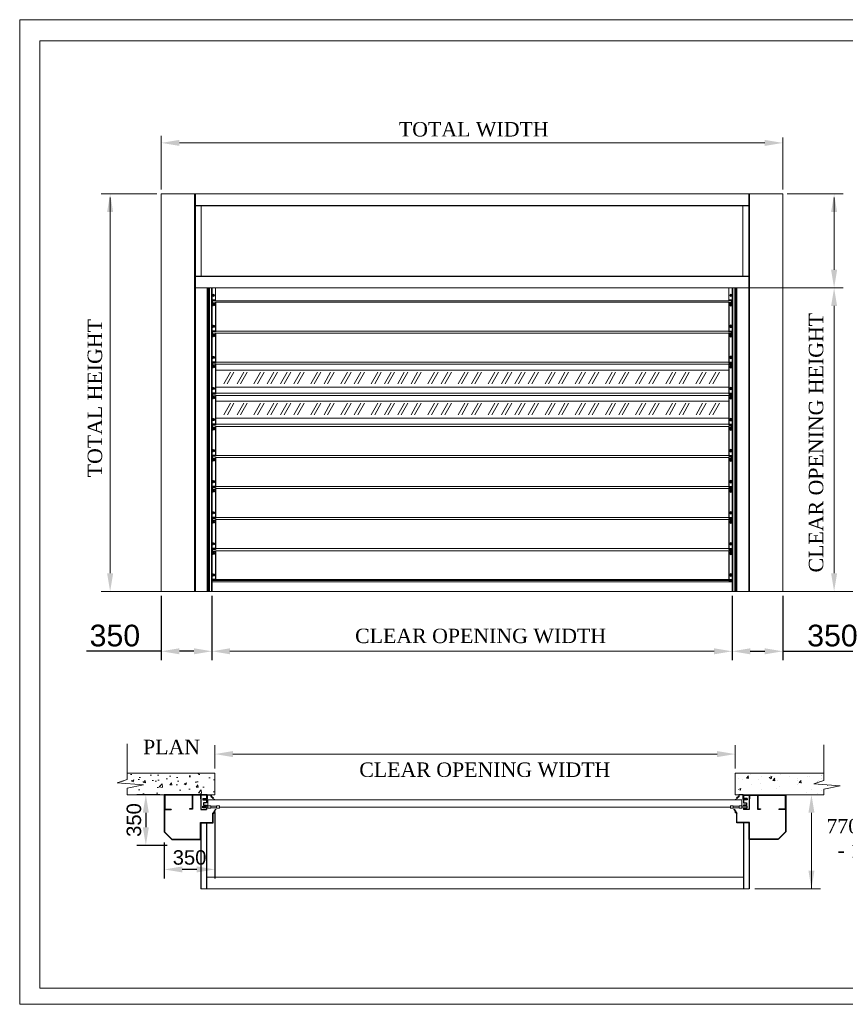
# Model space of a CAD drawing. Header units: millimetres. Extents: x 0 to 21307, y 0 to 6813.
# Tile 3 of 4: x 10813 to 16526, y 0 to 6813. Entities that reach past the tile are written whole.
import ezdxf

# ---------------------------------------------------------------- set-up
doc = ezdxf.new("R2010")
doc.units = ezdxf.units.MM
for name, color, linetype in [('A1', 4, 'Continuous'), ('CARTIGLIO', 7, 'Continuous'), ('CERNIERE', 7, 'Continuous'), ('CHIOCCIOLE', 7, 'Continuous'), ('MANTO', 251, 'Continuous'), ('MURO', 4, 'Continuous'), ('PANNELLI', 7, 'Continuous'), ('Quote', 6, 'Continuous'), ('STRUTTURA', 7, 'Continuous')]:
    doc.layers.add(name, color=color, linetype=linetype)
doc.styles.get("Standard").update_dxf_attribs({"font": 'arial.ttf'})
doc.dimstyles.new('ISO-2512', dxfattribs={"dimscale": 50, "dimtxt": 3, "dimasz": 2.5, "dimexe": 1.25, "dimexo": 0.625, "dimtad": 1, "dimtxsty": 'Standard', "dimcen": 2.5, "dimadec": 0, "dimazin": 0, "dimtfac": 1, "dimtmove": 0, "dimatfit": 3, "dimfxl": 1, "dimarcsym": 0})

# ---------------------------------------------------------------- blocks, each defined once
blk = doc.blocks.new('*D9')
at = {"layer": 'Defpoints', "color": 0}
for p in [(15743.1, 2856.9), (16093.1, 2856.9), (16093.1, 2442.5)]:
    blk.add_point(p, dxfattribs=at)
at = {"layer": 'Quote', "color": 0, "lineweight": -2}
for p, q in [((15743.1, 2825.7), (15743.1, 2380)), ((16093.1, 2825.7), (16093.1, 2380)), ((15868.1, 2442.5), (15968.1, 2442.5)), ((16093.1, 2442.5), (16633.2, 2442.5))]:
    blk.add_line(p, q, dxfattribs=at)
at = {"layer": 'Quote', "color": 0}
for points in [[(15868.1, 2463.4), (15868.1, 2421.7), (15743.1, 2442.5)], [(15968.1, 2421.7), (15968.1, 2463.4), (16093.1, 2442.5)]]:
    blk.add_solid(points, dxfattribs=at)
at = {"layer": 'Quote', "color": 0, "lineweight": 9, "insert": (16436.8, 2550.4), "char_height": 150, "attachment_point": 5}
blk.add_mtext('350', dxfattribs=at)
blk = doc.blocks.new('*D10')
at = {"layer": 'Defpoints', "color": 0}
for p in [(11793.1, 2856.9), (12143.1, 2856.9), (11793.1, 2442.5)]:
    blk.add_point(p, dxfattribs=at)
at = {"layer": 'Quote', "color": 0, "lineweight": -2}
for p, q in [((11793.1, 2825.7), (11793.1, 2380)), ((12143.1, 2825.7), (12143.1, 2380)), ((11793.1, 2442.5), (11275.3, 2442.5)), ((12018.1, 2442.5), (11918.1, 2442.5))]:
    blk.add_line(p, q, dxfattribs=at)
at = {"layer": 'Quote', "color": 0}
for points in [[(11918.1, 2463.4), (11918.1, 2421.7), (11793.1, 2442.5)], [(12018.1, 2421.7), (12018.1, 2463.4), (12143.1, 2442.5)]]:
    blk.add_solid(points, dxfattribs=at)
at = {"layer": 'Quote', "color": 0, "lineweight": 9, "insert": (11471.7, 2550.4), "char_height": 150, "attachment_point": 5}
blk.add_mtext('350', dxfattribs=at)
blk = doc.blocks.new('*D11')
at = {"layer": 'Defpoints', "color": 0}
for p in [(12163.4, 1355.9), (11813.4, 1151.3), (11813.4, 933.2)]:
    blk.add_point(p, dxfattribs=at)
at = {"layer": 'Quote', "color": 0, "lineweight": -2}
for p, q in [((12163.4, 1324.6), (12163.4, 870.7)), ((11813.4, 1120.1), (11813.4, 870.7)), ((12038.4, 933.2), (11938.4, 933.2))]:
    blk.add_line(p, q, dxfattribs=at)
at = {"layer": 'Quote', "color": 0}
for points in [[(11938.4, 954), (11938.4, 912.3), (11813.4, 933.2)], [(12038.4, 912.3), (12038.4, 954), (12163.4, 933.2)]]:
    blk.add_solid(points, dxfattribs=at)
at = {"layer": 'Quote', "color": 0, "lineweight": 9, "insert": (11988.4, 1015.5), "char_height": 100, "attachment_point": 5}
blk.add_mtext('350', dxfattribs=at)
blk = doc.blocks.new('*D12')
at = {"layer": 'Defpoints', "color": 0}
for p in [(11813.4, 1449.9), (11686, 1099.9), (11864.8, 1099.9)]:
    blk.add_point(p, dxfattribs=at)
at = {"layer": 'Quote', "color": 0, "lineweight": -2}
for p, q in [((11782.1, 1449.9), (11623.5, 1449.9)), ((11686, 1324.9), (11686, 1224.9)), ((11833.6, 1099.9), (11623.5, 1099.9))]:
    blk.add_line(p, q, dxfattribs=at)
at = {"layer": 'Quote', "color": 0}
for points in [[(11706.8, 1324.9), (11665.1, 1324.9), (11686, 1449.9)], [(11665.1, 1224.9), (11706.8, 1224.9), (11686, 1099.9)]]:
    blk.add_solid(points, dxfattribs=at)
at = {"layer": 'Quote', "color": 0, "lineweight": 9, "insert": (11603.7, 1274.9), "char_height": 100, "attachment_point": 5, "rotation": 90}
blk.add_mtext('350', dxfattribs=at)
blk = doc.blocks.new('cerniera')
at = {"linetype": 'ByBlock'}
for p, q in [((90711.6, 21140), (90711.6, 20937.5)), ((90691.6, 20943.9), (90691.6, 20937.5))]:
    blk.add_line(p, q, dxfattribs=at)
at = {"color": 1, "linetype": 'ByBlock'}
blk.add_line((90711.6, 20940.7), (90691.6, 20940.7), dxfattribs=at)
at = {"layer": 'A1', "color": 1}
blk.add_line((90691.6, 21155.7), (90688.2, 21155.7), dxfattribs=at)
at = {"layer": 'Quote', "color": 7}
for p, q in [((90691.6, 21158.9), (90688.2, 21158.9)), ((90691.6, 21152.5), (90688.2, 21152.5)), ((90691.6, 21158.9), (90691.6, 21152.5)), ((90691.6, 21140), (90691.6, 21152.5)), ((90691.6, 21140), (90711.6, 21140)), ((90711.6, 20943.9), (90691.6, 20943.9)), ((90711.6, 20937.5), (90691.6, 20937.5))]:
    blk.add_line(p, q, dxfattribs=at)
for centre, radius in [((90696.6, 21126.4), 7.55), ((90696.6, 21126.4), 4.05), ((90696.6, 20976.4), 7.55), ((90696.6, 20976.4), 4.05)]:
    blk.add_circle(centre, radius, dxfattribs=at)
for centre, start, end in [((90696.6, 21126.3), 90.00104, 179.99896), ((90696.6, 21126.3), 0.00104, 89.99896), ((90696.6, 20976.4), 90.00104, 179.99896), ((90696.6, 20976.4), 0.00104, 89.99896)]:
    blk.add_arc(centre, 4.05, start, end, dxfattribs=at)

msp = doc.modelspace()

# ---------------------------------------------------------------- hatches: boundary and pattern name
at = {"layer": 'MURO', "lineweight": 9}
h = msp.add_hatch(dxfattribs=at)
h.set_pattern_fill('AR-CONC', style=0)
h.set_pattern_definition([(50, (-267170.59, -12416.65), (182.18467, -15.939086), [19.05, -209.55]), (355, (-267170.6, -12416.65), (-35.24283, 191.05664), [15.24, -167.64]), (100.451, (-267155.41, -12417.98), (146.9425, 175.11669), [16.19, -178.09]), (46.1842, (-267170.6, -12365.85), (271.07904, -42.04233), [28.575, -314.325]), (96.6356, (-267148, -12369.36), (237.40423, 247.42556), [24.285, -267.135]), (351.184, (-267170.6, -12365.85), (237.4046, 247.42512), [22.86, -251.46]), (21, (-267145.19, -12378.55), (151.61488, -102.26552), [19.05, -209.55]), (326, (-267145.2, -12378.55), (61.80203, 184.18797), [15.24, -167.64]), (71.4514, (-267132.56, -12387.07), (213.41649, 81.92286), [16.19, -178.09]), (37.5, (-267170.59, -12416.65), (3.088603, 84.555039), [0, -165.608, 0, -170.18, 0, -168.275]), (7.5, (-267170.59, -12416.65), (66.819663, 100.180575), [0, -97.028, 0, -161.798, 0, -64.135]), (327.5, (-267227.233, -12416.65), (135.590595, -5.728744), [0, -63.5, 0, -198.12, 0, -262.89]), (317.5, (-267252.63, -12416.65), (148.12918, 25.42649), [0, -82.55, 0, -131.572, 0, -186.69])])
h.paths.add_polyline_path([(11555.731, 1449.883), (11555.731, 1495.559), (11670.177, 1518.142), (11486.758, 1533.198), (11555.731, 1555.782), (11555.731, 1599.883), (12163.392, 1599.883), (12163.392, 1449.883), (12128.748, 1449.883, -0.41421395), (12132.248, 1446.383), (12132.248, 1446.383, 0.41421376), (12128.748, 1449.883), (11819.892, 1449.883, 0.41500102), (11814.892, 1444.87), (11814.892, 1444.883), (11814.892, 1449.883)])

# ---------------------------------------------------------------- linework, layer by layer
at = {"color": 7}
for p, q in [((12110.892, 1449.883), (11813.392, 1449.883)), ((11813.392, 1449.883), (11813.392, 1192.762)), ((11814.892, 1449.883), (11814.892, 1348.883)), ((11814.892, 1438.383), (11814.892, 1193.383)), ((12106.892, 1447.883), (11816.892, 1447.883)), ((11816.892, 1447.883), (11816.892, 1350.883)), ((12064.392, 1446.383), (12008.392, 1446.383)), ((12105.892, 1447.883), (12105.892, 1424.883)), ((12106.892, 1421.883), (12106.892, 1447.883)), ((12108.892, 1419.883), (12108.892, 1449.883)), ((12108.892, 1449.883), (12108.892, 1418.383)), ((12108.892, 1449.883), (12138.492, 1449.883)), ((12110.392, 1448.383), (12136.992, 1448.383)), ((12110.392, 1448.383), (12110.392, 1418.383)), ((12136.992, 1448.383), (12136.992, 1436.564)), ((12136.992, 1436.564), (12151.176, 1429.337)), ((12138.492, 1449.883), (12138.492, 1437.483)), ((12138.492, 1437.483), (12151.857, 1430.673)), ((15788.292, 1437.483), (15774.927, 1430.673)), ((15789.792, 1436.564), (15775.608, 1429.337)), ((15817.892, 1449.883), (15788.292, 1449.883)), ((15788.292, 1449.883), (15788.292, 1437.483)), ((15789.792, 1448.383), (15789.792, 1436.564)), ((15816.392, 1448.383), (15789.792, 1448.383)), ((15815.892, 1449.883), (16113.392, 1449.883)), ((15816.392, 1448.383), (15816.392, 1418.383)), ((15817.892, 1419.883), (15817.892, 1449.883)), ((15817.892, 1449.883), (15817.892, 1418.383)), ((15819.892, 1447.883), (16109.892, 1447.883)), ((15819.892, 1421.883), (15819.892, 1447.883)), ((15820.892, 1447.883), (15820.892, 1424.883)), ((15862.392, 1446.383), (15918.392, 1446.383)), ((16109.892, 1447.883), (16109.892, 1350.883)), ((16111.892, 1449.883), (16111.892, 1348.883)), ((16111.892, 1438.383), (16111.892, 1193.383)), ((16113.392, 1449.883), (16113.392, 1192.762)), ((12064.392, 1421.383), (12065.892, 1421.383)), ((12106.892, 1421.883), (12084.392, 1421.883)), ((12108.892, 1419.883), (12084.392, 1419.883)), ((12105.892, 1414.883), (12105.892, 1392.883)), ((12105.892, 1378.883), (12105.892, 1370.883)), ((12110.392, 1418.383), (12108.892, 1418.383)), ((12164.103, 1417.7), (12163.422, 1416.363)), ((15762.68, 1417.7), (15763.361, 1416.363)), ((15816.392, 1418.383), (15817.892, 1418.383)), ((15817.892, 1419.883), (15842.392, 1419.883)), ((15819.892, 1421.883), (15842.392, 1421.883)), ((15820.892, 1414.883), (15820.892, 1392.883)), ((15820.892, 1378.883), (15820.892, 1370.883)), ((15862.392, 1421.383), (15860.892, 1421.383)), ((11814.892, 1348.883), (11860.392, 1348.883)), ((11816.892, 1350.883), (11860.392, 1350.883)), ((11860.392, 1350.883), (11860.392, 1348.883)), ((12006.892, 1352.383), (11988.392, 1352.383)), ((12008.392, 1350.883), (11988.392, 1350.883)), ((12105.892, 1359.821), (12105.892, 1347.821)), ((12150.597, 1323.179), (12161.557, 1334.139)), ((12150.597, 1258.179), (12150.597, 1323.179)), ((12152.097, 1322.557), (12162.617, 1333.078)), ((12152.097, 1256.679), (12152.097, 1322.557)), ((12171.316, 1348.141), (12170.255, 1349.201)), ((15755.468, 1348.141), (15756.529, 1349.201)), ((15774.687, 1322.557), (15764.167, 1333.078)), ((15776.187, 1323.179), (15765.227, 1334.139)), ((15774.687, 1256.679), (15774.687, 1322.557)), ((15776.187, 1258.179), (15776.187, 1323.179)), ((15820.892, 1359.821), (15820.892, 1347.821)), ((15918.392, 1350.883), (15938.392, 1350.883)), ((15919.892, 1352.383), (15938.392, 1352.383)), ((16066.392, 1350.883), (16066.392, 1348.883)), ((16109.892, 1350.883), (16066.392, 1350.883)), ((16111.892, 1348.883), (16066.392, 1348.883)), ((12064.097, 1141.679), (12064.097, 1258.179)), ((12064.097, 1258.179), (12150.597, 1258.179)), ((12065.597, 1140.179), (12065.597, 1256.679)), ((12065.597, 1256.679), (12152.097, 1256.679)), ((15861.187, 1256.679), (15774.687, 1256.679)), ((15862.687, 1258.179), (15776.187, 1258.179)), ((15861.187, 1140.179), (15861.187, 1256.679)), ((15862.687, 1141.679), (15862.687, 1258.179)), ((11813.392, 1192.762), (11864.475, 1141.679)), ((11814.892, 1193.383), (11865.097, 1143.179)), ((16111.892, 1193.383), (16061.687, 1143.179)), ((16113.392, 1192.762), (16062.309, 1141.679)), ((11864.475, 1141.679), (11894.097, 1141.679)), ((11865.097, 1143.179), (11894.097, 1143.179)), ((11865.597, 1141.679), (12064.097, 1141.679)), ((11865.597, 1140.179), (11865.597, 1141.679)), ((11865.597, 1140.179), (12065.597, 1140.179)), ((11894.097, 1141.679), (11894.097, 1143.179)), ((16061.187, 1140.179), (15861.187, 1140.179)), ((16061.187, 1141.679), (15862.687, 1141.679)), ((16061.687, 1143.179), (16032.687, 1143.179)), ((16032.687, 1141.679), (16032.687, 1143.179)), ((16062.309, 1141.679), (16032.687, 1141.679)), ((16061.187, 1140.179), (16061.187, 1141.679))]:
    msp.add_line(p, q, dxfattribs=at)
at = {"color": 7, "linetype": 'ByBlock'}
for p, q in [((12006.892, 1447.883), (12006.892, 1352.383)), ((12008.392, 1446.383), (12008.392, 1350.883)), ((12064.392, 1446.383), (12064.392, 1421.383)), ((12105.892, 1447.883), (12065.892, 1447.883)), ((12065.892, 1447.883), (12065.892, 1347.883)), ((15820.892, 1447.883), (15860.892, 1447.883)), ((15860.892, 1447.883), (15860.892, 1347.883)), ((15862.392, 1446.383), (15862.392, 1421.383)), ((15918.392, 1446.383), (15918.392, 1350.883)), ((15919.892, 1447.883), (15919.892, 1352.383)), ((12080.892, 1424.883), (12105.892, 1424.883)), ((12080.892, 1424.883), (12080.892, 1414.883)), ((12080.892, 1414.883), (12105.892, 1414.883)), ((12080.892, 1359.883), (12080.892, 1370.883)), ((12080.892, 1370.883), (12105.892, 1370.883)), ((12105.892, 1392.883), (12083.892, 1392.883)), ((12083.892, 1392.883), (12083.892, 1378.883)), ((12083.892, 1378.883), (12105.892, 1378.883)), ((15845.892, 1424.883), (15820.892, 1424.883)), ((15845.892, 1414.883), (15820.892, 1414.883)), ((15820.892, 1392.883), (15842.892, 1392.883)), ((15842.892, 1378.883), (15820.892, 1378.883)), ((15845.892, 1370.883), (15820.892, 1370.883)), ((15842.892, 1392.883), (15842.892, 1378.883)), ((15845.892, 1424.883), (15845.892, 1414.883)), ((15845.892, 1359.883), (15845.892, 1370.883)), ((11988.392, 1352.383), (11988.392, 1350.883)), ((12065.892, 1347.883), (12105.892, 1347.883)), ((12105.892, 1359.883), (12080.892, 1359.883)), ((15820.892, 1359.883), (15845.892, 1359.883)), ((15860.892, 1347.883), (15820.892, 1347.883)), ((15938.392, 1352.383), (15938.392, 1350.883))]:
    msp.add_line(p, q, dxfattribs=at)
at = {"layer": 'CARTIGLIO', "linetype": 'ByBlock'}
for p, q in [((12065.892, 1256.679), (12065.892, 799.883)), ((12105.892, 1256.679), (12105.892, 799.883)), ((15820.892, 1256.679), (15820.892, 799.883)), ((15860.892, 1256.679), (15860.892, 799.883))]:
    msp.add_line(p, q, dxfattribs=at)
at = {"layer": 'CARTIGLIO', "lineweight": 9}
for points in [[(10813.116, 6812.501), (10813.116, 0), (21307.456, 0), (21307.456, 6812.501)], [(10951.712, 6665.821), (10951.712, 110.779), (21185.186, 110.779), (21185.186, 6665.821)]]:
    msp.add_lwpolyline(points, close=True, dxfattribs=at)
at = {"layer": 'CERNIERE', "linetype": 'ByBlock', "lineweight": 9}
for p, q in [((12167.534, 4956.928), (12167.546, 4866.896)), ((15719.594, 4956.928), (15719.582, 4866.889)), ((12147.546, 4873.213), (12147.546, 4866.896)), ((12167.584, 4858.212), (12167.546, 4854.396)), ((15719.634, 4858.212), (15719.634, 4854.389)), ((15739.582, 4873.206), (15739.582, 4866.889)), ((12167.61, 4643.212), (12167.572, 4639.396)), ((15719.66, 4643.212), (15719.66, 4639.389)), ((12167.635, 4428.212), (12167.598, 4424.396)), ((15719.686, 4428.212), (15719.686, 4424.389)), ((12167.661, 4213.211), (12167.624, 4209.396)), ((15719.712, 4213.211), (15719.712, 4209.389)), ((12167.687, 3998.211), (12167.65, 3994.396)), ((15719.738, 3998.211), (15719.738, 3994.389)), ((12167.713, 3783.211), (12167.676, 3779.396)), ((15719.764, 3783.211), (15719.764, 3779.389)), ((12167.635, 3568.211), (12167.598, 3564.396)), ((15719.686, 3568.211), (15719.686, 3564.388)), ((12167.661, 3353.211), (12167.624, 3349.396)), ((15719.66, 3353.211), (15719.66, 3349.388)), ((12167.661, 3138.214), (12167.624, 3134.398)), ((15719.66, 3138.214), (15719.66, 3134.391))]:
    msp.add_line(p, q, dxfattribs=at)
at = {"layer": 'CERNIERE', "color": 7, "lineweight": 9}
for p, q in [((12167.546, 4873.213), (12147.546, 4873.213)), ((12167.546, 4866.896), (12147.546, 4866.896)), ((15719.582, 4873.206), (15739.582, 4873.206)), ((15719.582, 4866.889), (15739.582, 4866.889))]:
    msp.add_line(p, q, dxfattribs=at)
at = {"layer": 'CERNIERE', "color": 1, "linetype": 'ByBlock', "lineweight": 9}
for p, q in [((12167.545, 4870.057), (12147.546, 4870.055)), ((15719.583, 4870.05), (15739.582, 4870.047))]:
    msp.add_line(p, q, dxfattribs=at)
at = {"layer": 'CERNIERE', "color": 7, "lineweight": 9}
for centre, radius in [((12152.521, 4905.728), 7.55), ((12152.52, 4905.713), 4.05), ((15734.608, 4905.721), 7.55), ((15734.608, 4905.706), 4.05)]:
    msp.add_circle(centre, radius, dxfattribs=at)
for centre, start, end in [((12152.52, 4905.697), 90.0010421, 179.9989579), ((12152.52, 4905.697), 0.0010421, 89.9989579), ((15734.608, 4905.689), 90.0010421, 179.9989579), ((15734.608, 4905.689), 0.0010421, 89.9989579)]:
    msp.add_arc(centre, 4.05, start, end, dxfattribs=at)
at = {"layer": 'CHIOCCIOLE', "lineweight": 9}
for p, q in [((12105.892, 879.883), (15820.892, 879.883)), ((15860.892, 799.883), (12065.892, 799.883))]:
    msp.add_line(p, q, dxfattribs=at)
at = {"layer": 'MANTO', "color": 7, "lineweight": 9}
for p, q in [((12167.546, 4866.896), (15719.582, 4866.889)), ((12167.584, 4858.212), (15719.634, 4858.212)), ((12167.572, 4658.213), (15719.609, 4658.213)), ((12167.572, 4658.213), (15719.609, 4658.213)), ((12167.61, 4643.212), (15719.66, 4643.212)), ((12167.598, 4443.213), (15719.635, 4443.213)), ((12167.598, 4443.213), (15719.635, 4443.213)), ((12167.635, 4428.212), (15719.686, 4428.212)), ((12167.624, 4228.213), (15719.661, 4228.213)), ((12167.624, 4228.213), (15719.661, 4228.213)), ((12167.661, 4213.211), (15719.712, 4213.211)), ((12167.65, 4013.213), (15719.687, 4013.213)), ((12167.65, 4013.213), (15719.687, 4013.213)), ((12167.687, 3998.211), (15719.738, 3998.211)), ((12167.676, 3798.213), (15719.713, 3798.213)), ((12167.676, 3798.213), (15719.713, 3798.213)), ((12167.713, 3783.211), (15719.764, 3783.211)), ((12167.635, 3568.211), (15719.686, 3568.211)), ((12167.701, 3583.213), (15719.739, 3583.213)), ((12167.701, 3583.213), (15719.739, 3583.213)), ((12167.624, 3368.213), (15719.661, 3368.213)), ((12167.624, 3368.213), (15719.661, 3368.213)), ((12167.661, 3353.211), (15719.66, 3353.211)), ((12167.65, 3153.213), (15719.634, 3153.206)), ((12167.65, 3153.213), (14863.608, 3153.213)), ((12167.661, 3138.214), (15719.66, 3138.214)), ((12167.65, 2938.215), (15719.634, 2938.208)), ((12167.65, 2938.215), (14863.608, 2938.215)), ((15810.892, 1414.383), (12115.892, 1414.383)), ((15730.892, 1364.383), (12195.892, 1364.383))]:
    msp.add_line(p, q, dxfattribs=at)
at = {"layer": 'MANTO', "lineweight": 9}
for p, q in [((12167.628, 4388.212), (15719.682, 4388.212)), ((15719.682, 4388.212), (12167.628, 4388.212)), ((15719.666, 4270.212), (12167.621, 4270.212)), ((12167.654, 4173.211), (15719.708, 4173.211)), ((15719.708, 4173.211), (12167.654, 4173.211)), ((15719.692, 4055.211), (12167.647, 4055.211))]:
    msp.add_line(p, q, dxfattribs=at)
at = {"layer": 'MANTO', "color": 4, "lineweight": 9}
for p, q in [((12225.218, 4293.568), (12270.751, 4373.643)), ((12249.816, 4293.568), (12295.349, 4373.643)), ((12317.331, 4293.568), (12362.864, 4373.643)), ((12341.929, 4293.568), (12387.462, 4373.643)), ((12434.042, 4293.568), (12479.576, 4373.643)), ((12458.641, 4293.568), (12504.174, 4373.643)), ((12526.155, 4293.568), (12571.689, 4373.643)), ((12550.754, 4293.568), (12596.287, 4373.643)), ((12618.268, 4293.568), (12663.802, 4373.643)), ((12642.867, 4293.568), (12688.4, 4373.643)), ((12710.381, 4293.568), (12755.915, 4373.643)), ((12734.98, 4293.568), (12780.513, 4373.643)), ((12827.093, 4293.568), (12872.626, 4373.643)), ((12851.691, 4293.568), (12897.224, 4373.643)), ((12919.206, 4293.568), (12964.739, 4373.643)), ((12943.804, 4293.568), (12989.337, 4373.643)), ((13035.917, 4293.568), (13081.451, 4373.643)), ((13060.516, 4293.568), (13106.049, 4373.643)), ((13128.03, 4293.568), (13173.564, 4373.643)), ((13152.629, 4293.568), (13198.162, 4373.643)), ((13244.742, 4293.568), (13290.275, 4373.643)), ((13269.34, 4293.568), (13314.873, 4373.643)), ((13336.855, 4293.568), (13382.388, 4373.643)), ((13361.453, 4293.568), (13406.986, 4373.643)), ((13428.968, 4293.568), (13474.501, 4373.643)), ((13453.566, 4293.568), (13499.099, 4373.643)), ((13521.081, 4293.568), (13566.614, 4373.643)), ((13545.679, 4293.568), (13591.212, 4373.643)), ((13637.792, 4293.568), (13683.326, 4373.643)), ((13662.391, 4293.568), (13707.924, 4373.643)), ((13729.905, 4293.568), (13775.439, 4373.643)), ((13754.504, 4293.568), (13800.037, 4373.643)), ((13846.617, 4293.568), (13892.15, 4373.643)), ((13871.215, 4293.568), (13916.748, 4373.643)), ((13938.73, 4293.568), (13984.263, 4373.643)), ((13963.328, 4293.568), (14008.861, 4373.643)), ((14055.441, 4293.568), (14100.974, 4373.643)), ((14080.04, 4293.568), (14125.573, 4373.643)), ((14147.554, 4293.568), (14193.087, 4373.643)), ((14172.153, 4293.568), (14217.686, 4373.643)), ((14239.667, 4293.568), (14285.201, 4373.643)), ((14264.266, 4293.568), (14309.799, 4373.643)), ((14331.78, 4293.568), (14377.314, 4373.643)), ((14356.379, 4293.568), (14401.912, 4373.643)), ((14448.492, 4293.568), (14494.025, 4373.643)), ((14473.09, 4293.568), (14518.623, 4373.643)), ((14540.605, 4293.568), (14586.138, 4373.643)), ((14565.203, 4293.568), (14610.736, 4373.643)), ((14657.316, 4293.568), (14702.849, 4373.643)), ((14681.915, 4293.568), (14727.448, 4373.643)), ((14749.429, 4293.568), (14794.962, 4373.643)), ((14774.028, 4293.568), (14819.561, 4373.643)), ((14866.141, 4293.568), (14911.674, 4373.643)), ((14890.739, 4293.568), (14936.272, 4373.643)), ((14958.254, 4293.568), (15003.787, 4373.643)), ((14982.852, 4293.568), (15028.385, 4373.643)), ((15074.965, 4293.568), (15120.498, 4373.643)), ((15099.564, 4293.568), (15145.097, 4373.643)), ((15167.078, 4293.568), (15212.611, 4373.643)), ((15191.677, 4293.568), (15237.21, 4373.643)), ((15283.79, 4293.568), (15329.323, 4373.643)), ((15308.388, 4293.568), (15353.921, 4373.643)), ((15375.903, 4293.568), (15421.436, 4373.643)), ((15400.501, 4293.568), (15446.034, 4373.643)), ((15492.614, 4293.568), (15538.147, 4373.643)), ((15517.212, 4293.568), (15562.746, 4373.643)), ((15584.727, 4293.568), (15630.26, 4373.643)), ((15609.326, 4293.568), (15654.859, 4373.643)), ((12225.244, 4078.568), (12270.777, 4158.643)), ((12249.842, 4078.568), (12295.375, 4158.643)), ((12317.357, 4078.568), (12362.89, 4158.643)), ((12341.955, 4078.568), (12387.488, 4158.643)), ((12434.068, 4078.568), (12479.601, 4158.643)), ((12458.667, 4078.568), (12504.2, 4158.643)), ((12526.181, 4078.568), (12571.714, 4158.643)), ((12550.78, 4078.568), (12596.313, 4158.643)), ((12618.294, 4078.568), (12663.828, 4158.643)), ((12642.893, 4078.568), (12688.426, 4158.643)), ((12710.407, 4078.568), (12755.941, 4158.643)), ((12735.006, 4078.568), (12780.539, 4158.643)), ((12827.119, 4078.568), (12872.652, 4158.643)), ((12851.717, 4078.568), (12897.25, 4158.643)), ((12919.232, 4078.568), (12964.765, 4158.643)), ((12943.83, 4078.568), (12989.363, 4158.643)), ((13035.943, 4078.568), (13081.476, 4158.643)), ((13060.542, 4078.568), (13106.075, 4158.643)), ((13128.056, 4078.568), (13173.589, 4158.643)), ((13152.655, 4078.568), (13198.188, 4158.643)), ((13244.768, 4078.568), (13290.301, 4158.643)), ((13269.366, 4078.568), (13314.899, 4158.643)), ((13336.881, 4078.568), (13382.414, 4158.643)), ((13361.479, 4078.568), (13407.012, 4158.643)), ((13428.994, 4078.568), (13474.527, 4158.643)), ((13453.592, 4078.568), (13499.125, 4158.643)), ((13521.107, 4078.568), (13566.64, 4158.643)), ((13545.705, 4078.568), (13591.238, 4158.643)), ((13637.818, 4078.568), (13683.351, 4158.643)), ((13662.417, 4078.568), (13707.95, 4158.643)), ((13729.931, 4078.568), (13775.464, 4158.643)), ((13754.53, 4078.568), (13800.063, 4158.643)), ((13846.643, 4078.568), (13892.176, 4158.643)), ((13871.241, 4078.568), (13916.774, 4158.643)), ((13938.756, 4078.568), (13984.289, 4158.643)), ((13963.354, 4078.568), (14008.887, 4158.643)), ((14055.467, 4078.568), (14101, 4158.643)), ((14080.066, 4078.568), (14125.599, 4158.643)), ((14147.58, 4078.568), (14193.113, 4158.643)), ((14172.179, 4078.568), (14217.712, 4158.643)), ((14239.693, 4078.568), (14285.226, 4158.643)), ((14264.292, 4078.568), (14309.825, 4158.643)), ((14331.806, 4078.568), (14377.339, 4158.643)), ((14356.405, 4078.568), (14401.938, 4158.643)), ((14448.518, 4078.568), (14494.051, 4158.643)), ((14473.116, 4078.568), (14518.649, 4158.643)), ((14540.631, 4078.568), (14586.164, 4158.643)), ((14565.229, 4078.568), (14610.762, 4158.643)), ((14657.342, 4078.568), (14702.875, 4158.643)), ((14681.941, 4078.568), (14727.474, 4158.643)), ((14749.455, 4078.568), (14794.988, 4158.643)), ((14774.054, 4078.568), (14819.587, 4158.643)), ((14866.167, 4078.568), (14911.7, 4158.643)), ((14890.765, 4078.568), (14936.298, 4158.643)), ((14958.28, 4078.568), (15003.813, 4158.643)), ((14982.878, 4078.568), (15028.411, 4158.643)), ((15074.991, 4078.568), (15120.524, 4158.643)), ((15099.589, 4078.568), (15145.123, 4158.643)), ((15167.104, 4078.568), (15212.637, 4158.643)), ((15191.703, 4078.568), (15237.236, 4158.643)), ((15283.816, 4078.568), (15329.349, 4158.643)), ((15308.414, 4078.568), (15353.947, 4158.643)), ((15375.929, 4078.568), (15421.462, 4158.643)), ((15400.527, 4078.568), (15446.06, 4158.643)), ((15492.64, 4078.568), (15538.173, 4158.643)), ((15517.238, 4078.568), (15562.772, 4158.643)), ((15584.753, 4078.568), (15630.286, 4158.643)), ((15609.351, 4078.568), (15654.885, 4158.643))]:
    msp.add_line(p, q, dxfattribs=at)
at = {"layer": 'MANTO', "linetype": 'ByBlock', "lineweight": 9}
for p, q in [((15743.094, 2931.922), (12167.656, 2931.908)), ((15743.094, 2922.891), (12144.594, 2922.803))]:
    msp.add_line(p, q, dxfattribs=at)
at = {"layer": 'MURO', "color": 7, "lineweight": 9}
for p, q in [((11555.731, 1803.327), (11555.731, 1555.782)), ((16376.33, 1795.748), (16376.33, 1548.202)), ((12163.392, 1599.883), (11555.731, 1599.883)), ((12163.392, 1449.883), (12163.392, 1599.883)), ((15763.392, 1449.883), (15763.392, 1599.883)), ((15763.392, 1599.883), (16376.33, 1599.883)), ((11555.731, 1555.782), (11486.758, 1533.198)), ((11486.758, 1533.198), (11670.177, 1518.142)), ((11670.177, 1518.142), (11555.731, 1495.559)), ((16376.33, 1548.202), (16307.357, 1525.619)), ((16307.357, 1525.619), (16490.775, 1510.563)), ((16490.775, 1510.563), (16376.33, 1487.98)), ((11555.731, 1495.559), (11555.731, 1449.883)), ((12163.392, 1449.883), (11555.731, 1449.883)), ((15763.392, 1449.883), (16376.33, 1449.883)), ((16376.33, 1487.98), (16376.33, 1449.883))]:
    msp.add_line(p, q, dxfattribs=at)
at = {"layer": 'MURO', "color": 7, "linetype": 'Continuous', "lineweight": 9}
for p, q in [((15842.649, 1565.522), (15854.894, 1580.115)), ((15856.93, 1562.297), (15853.993, 1578.219)), ((15870.021, 1590.927), (15870.021, 1590.927)), ((15946.964, 1573.657), (15946.964, 1573.657)), ((15980.753, 1599.584), (15980.753, 1599.584)), ((15980.753, 1599.584), (15980.753, 1599.584)), ((15998.982, 1568.843), (16011.616, 1560.32)), ((15999.332, 1568.785), (16017.117, 1575.612)), ((16005.612, 1585.198), (16005.612, 1585.198)), ((16011.619, 1560.457), (16016.769, 1575.806)), ((16075.261, 1589.917), (16075.261, 1589.917)), ((16087.859, 1599.584), (16087.859, 1599.584)), ((16141.203, 1579.469), (16141.203, 1579.469)), ((16194.964, 1599.584), (16194.964, 1599.584)), ((16261.487, 1572.812), (16261.487, 1572.812)), ((16276.793, 1573.741), (16276.793, 1573.741)), ((16357.685, 1585.476), (16357.685, 1585.476)), ((16360.749, 1585.88), (16360.749, 1585.88)), ((15787.986, 1562.537), (15787.986, 1562.537)), ((15816.551, 1555.772), (15816.551, 1555.772)), ((15841.837, 1565.55), (15857.019, 1564.221)), ((15877.703, 1522.286), (15877.703, 1522.286)), ((15923.577, 1556.808), (15923.577, 1556.808)), ((15941.289, 1530.657), (15941.289, 1530.657)), ((16024.021, 1549.611), (16039.203, 1548.282)), ((16024.833, 1549.583), (16037.078, 1564.176)), ((16039.114, 1546.357), (16036.177, 1562.278)), ((16037.487, 1543.322), (16037.487, 1543.322)), ((16059.167, 1551.08), (16059.167, 1551.08)), ((16072.173, 1505.362), (16072.173, 1505.362)), ((16194.758, 1545.351), (16194.758, 1545.351)), ((16195.103, 1521.393), (16195.103, 1521.393)), ((16197.901, 1564.44), (16197.901, 1564.44)), ((16204.097, 1524.406), (16204.097, 1524.406)), ((16206.205, 1533.672), (16221.387, 1532.343)), ((16207.018, 1533.644), (16219.263, 1548.237)), ((16221.297, 1530.417), (16218.361, 1546.338)), ((16330.349, 1539.622), (16330.349, 1539.622)), ((16332.084, 1538.517), (16332.084, 1538.517)), ((16334.51, 1542.291), (16334.51, 1542.291)), ((16343.233, 1546.82), (16343.233, 1546.82)), ((16346.973, 1543.392), (16346.973, 1543.392)), ((16346.973, 1543.392), (16346.973, 1543.392)), ((16360.749, 1562.425), (16360.749, 1562.425)), ((16360.749, 1562.425), (16360.749, 1562.425)), ((16403.481, 1514.476), (16403.168, 1516.176)), ((16407.156, 1515.848), (16407.156, 1515.848)), ((16407.156, 1515.848), (16407.156, 1515.848)), ((15785.916, 1486.862), (15803.701, 1493.689)), ((15798.202, 1478.535), (15803.352, 1493.884)), ((15943.876, 1489.102), (15943.876, 1489.102)), ((16046.974, 1495.967), (16046.974, 1495.967)), ((16218.484, 1449.584), (16218.484, 1449.584)), ((16255.966, 1465.623), (16255.966, 1465.623)), ((16273.47, 1449.584), (16273.47, 1449.584)), ((16290.866, 1485.296), (16290.866, 1485.296)), ((16331.421, 1457.736), (16331.421, 1457.736)), ((16345.083, 1449.584), (16345.083, 1449.584)), ((16360.749, 1480.239), (16360.749, 1480.239)), ((16360.749, 1480.239), (16360.749, 1480.239)), ((16399.44, 1495.315), (16399.44, 1495.315)), ((16399.44, 1495.315), (16399.44, 1495.315)), ((16399.789, 1495.384), (16399.789, 1495.384))]:
    msp.add_line(p, q, dxfattribs=at)
at = {"layer": 'PANNELLI', "lineweight": 9}
for p, q in [((12080.892, 1369.883), (12115.892, 1369.883)), ((12115.892, 1414.383), (12115.892, 1372.383)), ((12115.892, 1372.383), (12135.892, 1372.383)), ((12115.892, 1372.383), (12115.892, 1357.383)), ((12135.892, 1372.383), (12135.892, 1357.383)), ((12135.892, 1369.883), (12175.892, 1369.883)), ((12175.892, 1372.383), (12195.892, 1372.383)), ((12175.892, 1357.383), (12175.892, 1372.383)), ((12195.892, 1372.383), (12195.892, 1357.383)), ((15750.892, 1372.383), (15730.892, 1372.383)), ((15730.892, 1372.383), (15730.892, 1357.383)), ((15750.892, 1357.383), (15750.892, 1372.383)), ((15790.892, 1369.883), (15750.892, 1369.883)), ((15810.892, 1372.383), (15790.892, 1372.383)), ((15790.892, 1372.383), (15790.892, 1357.383)), ((15810.892, 1414.383), (15810.892, 1372.383)), ((15810.892, 1372.383), (15810.892, 1357.383)), ((15845.892, 1369.883), (15810.892, 1369.883)), ((12115.892, 1359.883), (12080.892, 1359.883)), ((12115.892, 1357.383), (12135.892, 1357.383)), ((12175.892, 1359.883), (12135.892, 1359.883)), ((12175.892, 1357.383), (12195.892, 1357.383)), ((15750.892, 1357.383), (15730.892, 1357.383)), ((15750.892, 1359.883), (15790.892, 1359.883)), ((15810.892, 1357.383), (15790.892, 1357.383)), ((15810.892, 1359.883), (15845.892, 1359.883))]:
    msp.add_line(p, q, dxfattribs=at)
at = {"layer": 'Quote', "color": 30, "lineweight": 9}
for p, q in [((11793.094, 5638.178), (11793.094, 6009.75)), ((16093.094, 5638.178), (16093.094, 5998.145)), ((11918.094, 5959.943), (15968.094, 5959.943)), ((11761.844, 5606.928), (11376.387, 5606.928)), ((16124.344, 5606.928), (16510.729, 5606.928)), ((11438.887, 5581.928), (11438.887, 2981.928)), ((16448.229, 5581.928), (16448.229, 5081.958)), ((15812.332, 4956.958), (16510.729, 4956.958)), ((16158.525, 4956.958), (16510.729, 4956.958)), ((16448.229, 2981.928), (16448.229, 4831.958)), ((11761.844, 2856.928), (11376.387, 2856.928)), ((12143.094, 2794.428), (12143.094, 2380.031)), ((15743.094, 2794.428), (15743.094, 2380.031)), ((16124.344, 2856.928), (16510.729, 2856.928)), ((12268.094, 2442.531), (15618.094, 2442.531)), ((12163.392, 1631.133), (12163.392, 1793.895)), ((15763.392, 1631.133), (15763.392, 1793.895)), ((12288.392, 1731.395), (15638.392, 1731.395)), ((16144.642, 1449.883), (16353.983, 1449.883)), ((16291.483, 1324.883), (16291.483, 799.883)), ((15900.786, 799.883), (16353.983, 799.883))]:
    msp.add_line(p, q, dxfattribs=at)
at = {"layer": 'Quote', "color": 7, "lineweight": 9}
for p, q in [((15719.242, 2856.928), (17353.399, 2856.928)), ((16402.949, 2856.928), (20854.05, 2856.928))]:
    msp.add_line(p, q, dxfattribs=at)
at = {"layer": 'Quote', "color": 7, "linetype": 'Continuous', "lineweight": 9}
for p, q in [((15766.542, 1599.584), (15766.542, 1599.584)), ((15770.712, 1599.584), (15770.712, 1599.584)), ((15770.712, 1599.584), (15770.712, 1599.584)), ((16451.279, 1506.415), (16451.279, 1506.415))]:
    msp.add_line(p, q, dxfattribs=at)
at = {"layer": 'Quote', "color": 30, "lineweight": 9}
for points in [[(11918.094, 5980.776), (11918.094, 5939.11), (11793.094, 5959.943)], [(15968.094, 5939.11), (15968.094, 5980.776), (16093.094, 5959.943)], [(11459.721, 5481.928), (11418.054, 5481.928), (11438.887, 5606.928)], [(16469.062, 5481.928), (16427.395, 5481.928), (16448.229, 5606.928)], [(16427.395, 5081.958), (16469.062, 5081.958), (16448.229, 4956.958)], [(16469.062, 4831.958), (16427.395, 4831.958), (16448.229, 4956.958)], [(11418.054, 2981.928), (11459.721, 2981.928), (11438.887, 2856.928)], [(16427.395, 2981.928), (16469.062, 2981.928), (16448.229, 2856.928)], [(12268.094, 2463.364), (12268.094, 2421.698), (12143.094, 2442.531)], [(15618.094, 2421.698), (15618.094, 2463.364), (15743.094, 2442.531)], [(12288.392, 1752.228), (12288.392, 1710.561), (12163.392, 1731.395)], [(15638.392, 1710.561), (15638.392, 1752.228), (15763.392, 1731.395)], [(16312.316, 1324.883), (16270.649, 1324.883), (16291.483, 1449.883)], [(16270.649, 924.883), (16312.316, 924.883), (16291.483, 799.883)]]:
    msp.add_solid(points, dxfattribs=at)
at = {"layer": 'STRUTTURA', "color": 7, "lineweight": 9}
for p, q in [((11793.094, 5606.928), (16093.094, 5606.928)), ((11793.094, 2856.928), (11793.094, 5606.928)), ((12023.45, 2856.928), (12023.45, 5606.928)), ((12023.45, 4937.613), (12023.45, 5606.928)), ((12026.95, 2856.928), (12026.95, 5606.928)), ((12026.95, 5606.928), (13252.935, 5606.928)), ((12028.95, 2856.928), (12028.95, 5606.928)), ((15857.238, 5606.928), (15857.238, 2856.928)), ((15859.238, 5606.928), (15859.238, 2856.928)), ((15862.738, 5606.928), (15862.738, 2856.928)), ((12026.95, 5526.321), (15857.238, 5526.321)), ((12026.95, 5524.857), (15857.238, 5524.857)), ((15862.738, 5316.928), (15862.738, 4936.4)), ((12026.95, 5038.999), (12026.95, 5228.17)), ((15859.238, 5038.999), (15859.238, 5228.17)), ((12028.95, 5038.999), (15857.238, 5038.999)), ((12028.95, 5035.463), (15857.238, 5035.463)), ((12026.95, 4958.392), (14668.15, 4958.392)), ((12026.95, 4956.928), (14668.15, 4956.928)), ((12109.95, 2856.928), (12109.95, 4956.928)), ((12113.45, 2856.928), (12113.45, 4956.928)), ((12116.632, 4956.928), (12116.632, 2856.928)), ((12123.703, 4956.928), (12123.703, 2856.928)), ((12125.824, 4956.928), (12125.824, 2856.928)), ((12139.966, 4956.928), (12139.966, 2856.928)), ((12144.594, 4956.928), (12144.594, 2856.928)), ((14668.15, 4958.392), (15857.238, 4958.392)), ((14668.15, 4956.928), (15857.238, 4956.928)), ((15747.282, 2856.928), (15747.282, 4956.928)), ((15761.424, 2856.928), (15761.424, 4956.928)), ((15763.545, 2856.928), (15763.545, 4956.928)), ((15770.616, 2856.928), (15770.616, 4956.928)), ((15772.738, 4956.928), (15772.738, 2856.928)), ((15776.238, 4956.928), (15776.238, 2856.928)), ((15857.238, 4956.467), (15857.238, 4927.152)), ((15859.238, 4956.467), (15859.238, 4927.152)), ((12137.836, 1439.501), (12132.843, 1439.239)), ((12132.843, 1439.239), (12137.514, 1437.982)), ((12138.825, 1433.947), (12135.062, 1436.986)), ((12135.062, 1436.986), (12137.786, 1432.793)), ((12137.514, 1437.982), (12151.857, 1430.673)), ((12137.786, 1432.793), (12146.696, 1428.253)), ((12153.875, 1431.329), (12137.836, 1439.501)), ((12150.495, 1428), (12138.825, 1433.947)), ((12139.23, 1437.107), (12151.857, 1430.673)), ((12151.857, 1430.673), (12150.495, 1428)), ((12151.151, 1425.983), (12153.875, 1431.329)), ((15772.909, 1431.329), (15788.947, 1439.501)), ((15775.633, 1425.983), (15772.909, 1431.329)), ((15789.27, 1437.982), (15774.927, 1430.673)), ((15787.554, 1437.107), (15774.927, 1430.673)), ((15774.927, 1430.673), (15776.289, 1428)), ((15776.289, 1428), (15787.959, 1433.947)), ((15788.998, 1432.793), (15780.088, 1428.253)), ((15787.959, 1433.947), (15791.722, 1436.986)), ((15788.947, 1439.501), (15793.941, 1439.239)), ((15791.722, 1436.986), (15788.998, 1432.793)), ((15793.941, 1439.239), (15789.27, 1437.982)), ((12146.696, 1428.253), (12145.334, 1425.58)), ((12145.334, 1425.58), (12163.422, 1416.363)), ((12147.351, 1426.235), (12148.032, 1427.572)), ((12164.103, 1417.7), (12147.351, 1426.235)), ((12148.032, 1427.572), (12151.151, 1425.983)), ((15762.68, 1417.7), (15779.433, 1426.235)), ((15781.45, 1425.58), (15763.361, 1416.363)), ((15778.752, 1427.572), (15775.633, 1425.983)), ((15779.433, 1426.235), (15778.752, 1427.572)), ((15780.088, 1428.253), (15781.45, 1425.58)), ((12148.242, 1317.995), (12152.295, 1320.634)), ((12153.071, 1319.29), (12148.242, 1317.995)), ((12149.656, 1320.824), (12150.95, 1325.654)), ((12152.295, 1324.877), (12149.656, 1320.824)), ((12150.95, 1325.654), (12158.021, 1332.725)), ((12161.557, 1334.139), (12152.295, 1324.877)), ((12152.295, 1320.634), (12163.678, 1332.018)), ((12165.799, 1332.018), (12153.071, 1319.29)), ((12153.657, 1321.997), (12163.678, 1332.018)), ((12155.9, 1334.846), (12170.255, 1349.201)), ((12158.021, 1332.725), (12155.9, 1334.846)), ((12171.316, 1348.141), (12158.021, 1334.846)), ((12158.021, 1334.846), (12159.082, 1333.785)), ((12159.082, 1333.785), (12161.557, 1336.26)), ((12161.557, 1336.26), (12165.799, 1332.018)), ((12163.678, 1332.018), (12161.557, 1334.139)), ((15755.468, 1348.141), (15768.763, 1334.846)), ((15770.884, 1334.846), (15756.529, 1349.201)), ((15765.227, 1336.26), (15760.985, 1332.018)), ((15760.985, 1332.018), (15773.712, 1319.29)), ((15763.106, 1332.018), (15765.227, 1334.139)), ((15774.489, 1320.634), (15763.106, 1332.018)), ((15773.127, 1321.997), (15763.106, 1332.018)), ((15767.702, 1333.785), (15765.227, 1336.26)), ((15765.227, 1334.139), (15774.489, 1324.877)), ((15768.763, 1334.846), (15767.702, 1333.785)), ((15768.763, 1332.725), (15770.884, 1334.846)), ((15775.834, 1325.654), (15768.763, 1332.725)), ((15773.712, 1319.29), (15778.542, 1317.995)), ((15774.489, 1324.877), (15777.128, 1320.824)), ((15778.542, 1317.995), (15774.489, 1320.634)), ((15777.128, 1320.824), (15775.834, 1325.654))]:
    msp.add_line(p, q, dxfattribs=at)
at = {"layer": 'STRUTTURA', "lineweight": 9}
for p, q in [((16093.094, 5606.928), (16093.094, 2856.928)), ((19747.092, 2856.928), (11626.928, 2856.928))]:
    msp.add_line(p, q, dxfattribs=at)
at = {"layer": 'STRUTTURA', "linetype": 'ByBlock', "lineweight": 9}
for p, q in [((12068.95, 5038.999), (12068.95, 5524.857)), ((15817.238, 5038.999), (15817.238, 5524.857)), ((15743.094, 2856.928), (15743.094, 4956.928)), ((11793.094, 2856.928), (12144.594, 2856.928)), ((15743.094, 2856.928), (16093.094, 2856.928))]:
    msp.add_line(p, q, dxfattribs=at)

# ---------------------------------------------------------------- block references
at = {"layer": 'CERNIERE', "linetype": 'ByBlock', "lineweight": 9}
for p in [(-78544.06, -16285.654), (-78544.034, -16500.654), (-78544.008, -16715.654), (-78543.982, -16930.654), (-78543.956, -17145.654), (-78543.931, -17360.654), (-78544.008, -17575.654), (-78543.982, -17790.654), (-78543.982, -18005.651)]:
    msp.add_blockref('cerniera', p, dxfattribs=at)
at = {"layer": 'CERNIERE', "linetype": 'ByBlock', "lineweight": 9, "xscale": -1}
for p in [(106431.24, -16285.661), (106431.266, -16500.661), (106431.292, -16715.661), (106431.318, -16930.661), (106431.344, -17145.661), (106431.318, -17360.661), (106431.292, -17575.661), (106431.266, -17790.661), (106431.266, -18005.659)]:
    msp.add_blockref('cerniera', p, dxfattribs=at)

# ---------------------------------------------------------------- texts
at = {"layer": 'Quote', "color": 30, "lineweight": 9, "char_height": 240, "width": 9344, "attachment_point": 1}
for s, insert in [('{\\pxqc;\\fTimes New Roman|b0|i0|c0|p18;\\P\\pq*;\\H0.416669x;TOTAL WIDTH }', (13436.698, 6504.429)), ('{\\pxqc;\\fTimes New Roman|b0|i0|c0|p18;\\P\\pq*;\\H0.416669x;CLEAR OPENING WIDTH }', (13133.964, 2999.161)), ('{\\pxqc;\\fTimes New Roman|b0|i0|c0|p18;\\P\\pq*;\\H0.416669x;CLEAR OPENING WIDTH }', (13162.847, 2073.396)), ('{\\pxqc;\\fTimes New Roman|b0|i0|c0|p18;\\P\\pq*;\\H0.416669x;770 - 930 \\P  - 1010}', (16395.214, 1682.79))]:
    msp.add_mtext(s, dxfattribs=dict(at, insert=insert))
at = {"layer": 'Quote', "color": 30, "lineweight": 9, "char_height": 240, "width": 9344, "attachment_point": 1, "rotation": 90}
for s, insert in [('{\\pxqc;\\fTimes New Roman|b0|i0|c0|p18;\\P\\pq*;\\H0.416669x;TOTAL HEIGHT}', (10883.102, 3646.311)), ('{\\pxqc;\\fTimes New Roman|b0|i0|c0|p18;\\P\\pq*;\\H0.416669x;CLEAR OPENING HEIGHT}', (15873.224, 2987.959))]:
    msp.add_mtext(s, dxfattribs=dict(at, insert=insert))
at = {"layer": 'Quote', "color": 7, "lineweight": 9, "insert": (11666.94, 2097.405), "char_height": 240, "width": 9344, "attachment_point": 1}
msp.add_mtext('\\pxqc;{\\fTimes New Roman|b0|i0|c0|p18;\\H0.66667x;\\P\\pq*;\\H0.625x;PLAN }', dxfattribs=at)

# ---------------------------------------------------------------- dimensions: what is measured, and where the dimension line sits
at = {"layer": 'Quote', "color": 30, "lineweight": 9}
dim = msp.add_linear_dim(base=(11793.094, 2442.531), p1=(12143.094, 2856.928), p2=(11793.094, 2856.928), dimstyle='ISO-2512', dxfattribs=at)
dim.commit()
dim.dimension.update_dxf_attribs({"geometry": '*D10', "text_midpoint": (11471.694, 2550.356)})
dim = msp.add_linear_dim(base=(16093.094, 2442.531), p1=(15743.094, 2856.928), p2=(16093.094, 2856.928), dimstyle='ISO-2512', dxfattribs=at)
dim.commit()
dim.dimension.update_dxf_attribs({"geometry": '*D9', "text_midpoint": (16436.844, 2442.531), "dimtype": 128})
dim = msp.add_linear_dim(base=(11685.956, 1099.883), p1=(11813.392, 1449.883), p2=(11864.842, 1099.883), angle=90, dimstyle='ISO-2512', override={"dimtxt": 2}, dxfattribs=at)
dim.commit()
dim.dimension.update_dxf_attribs({"geometry": '*D12', "text_midpoint": (11603.656, 1274.883)})
dim = msp.add_linear_dim(base=(11813.392, 933.171), p1=(12163.392, 1355.883), p2=(11813.392, 1151.333), dimstyle='ISO-2512', override={"dimtxt": 2}, dxfattribs=at)
dim.commit()
dim.dimension.update_dxf_attribs({"geometry": '*D11', "text_midpoint": (11988.392, 933.171), "dimtype": 128})

doc.saveas('drawing.dxf')
